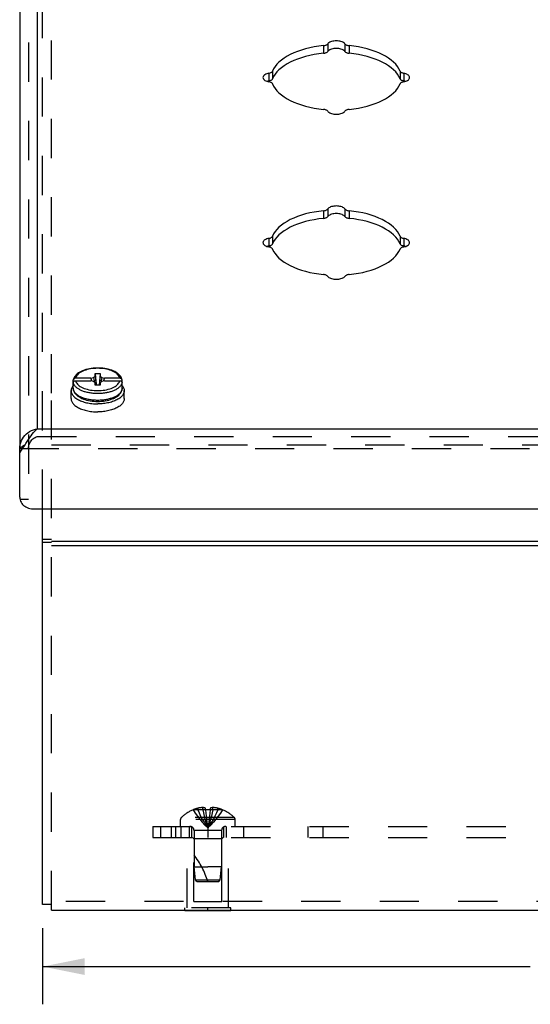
# Model space of a CAD drawing. Header units: inches. Extents: x 0 to 48.6, y 0 to 31.4.
# Tile 5 of 9: x 34.3 to 37.7, y 17.7 to 24.4. Entities that reach past the tile are written whole.
import ezdxf

# ---------------------------------------------------------------- set-up
doc = ezdxf.new("R2010")
doc.units = ezdxf.units.IN
doc.header["$LTSCALE"] = 2.671429
doc.header["$MEASUREMENT"] = 0
doc.linetypes.add('HIDDEN', pattern=[0.2, 0.1, -0.1])
doc.layers.get('0').update_dxf_attribs({"linetype": 'CONTINUOUS'})
for name, color, linetype in [('DEFAULT_2', 8, 'HIDDEN'), ('DIMENSIONS', 7, 'CONTINUOUS'), ('DOOR_ASSEMBLY', 7, 'CONTINUOUS')]:
    doc.layers.add(name, color=color, linetype=linetype)
doc.styles.get("Standard").update_dxf_attribs({"font": 'arial.ttf'})
doc.dimstyles.new('DIMSTYLE_1', dxfattribs={"dimtxt": 0.214286, "dimasz": 0.285714, "dimexe": 0.09, "dimexo": 0.07, "dimgap": 0.0375, "dimtad": 0, "dimtih": 1, "dimtoh": 1, "dimzin": 4, "dimdsep": 46, "dimtxsty": 'Standard', "dimblk": '_FILLED', "dimblk1": '_FILLED', "dimblk2": '_FILLED', "dimcen": 0.09, "dimazin": 1, "dimtfac": 1, "dimtdec": 3, "dimtofl": 0, "dimtmove": 0, "dimatfit": 3, "dimldrblk": '_FILLED', "dimfxl": 0, "dimtolj": 1, "dimtzin": 4, "dimarcsym": 0})

# ---------------------------------------------------------------- blocks, each defined once
blk = doc.blocks.new('_FILLED')
at = {"color": 0, "linetype": 'ByBlock'}
blk.add_solid([(0, 0), (-1, 0.2), (-1, -0.2)], dxfattribs=at)
blk = doc.blocks.new('*D21')
at = {"layer": 'DIMENSIONS', "color": 2, "linetype": 'Continuous'}
for p, q in [((34.4218, 18.2601), (34.4218, 17.741)), ((42.9218, 18.2601), (42.9218, 17.741)), ((34.4218, 17.9982), (37.7426, 17.9982)), ((42.9218, 17.9982), (39.601, 17.9982))]:
    blk.add_line(p, q, dxfattribs=at)
at = {"layer": 'DIMENSIONS', "color": 2, "linetype": 'Continuous', "xscale": 0.2857142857, "yscale": 0.2857142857, "zscale": 0.2857142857, "rotation": 180}
blk.add_blockref('_FILLED', (34.4218, 17.9982), dxfattribs=at)
at = {"layer": 'DIMENSIONS', "color": 2, "linetype": 'Continuous', "xscale": 0.2857142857, "yscale": 0.2857142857, "zscale": 0.2857142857}
blk.add_blockref('_FILLED', (42.9218, 17.9982), dxfattribs=at)
at = {"layer": 'DIMENSIONS', "color": 2, "linetype": 'Continuous', "insert": (38.6718, 18.1053), "char_height": 0.21429, "width": 1.644185, "attachment_point": 2, "line_spacing_factor": 0.9}
blk.add_mtext('8.50 WIDTH', dxfattribs=at)

msp = doc.modelspace()

# ---------------------------------------------------------------- linework, layer by layer
at = {"color": 3, "linetype": 'Continuous'}
for p, q in [((34.4218, 18.4201), (34.4218, 21.1173)), ((34.4818, 20.8966), (42.8618, 20.8966)), ((34.4818, 20.8666), (42.8618, 20.8666)), ((34.4818, 18.3824), (42.8618, 18.3824))]:
    msp.add_line(p, q, dxfattribs=at)
at = {"color": 7, "linetype": 'Continuous'}
for p, q in [((34.4818, 20.9077), (34.4218, 20.9077)), ((34.4818, 20.8877), (34.4218, 20.8877)), ((34.4818, 18.4201), (34.4218, 18.4201)), ((35.3908, 18.3784), (35.3908, 18.3824)), ((35.5468, 18.3784), (35.5468, 18.3824)), ((35.7028, 18.3784), (35.7028, 18.3824)), ((35.7028, 18.3784), (35.3908, 18.3784))]:
    msp.add_line(p, q, dxfattribs=at)
at = {"layer": 'DEFAULT_2', "color": 8, "linetype": 'HIDDEN'}
for p, q in [((34.4218, 21.1173), (34.4218, 27.3682)), ((34.4818, 21.9042), (34.4818, 27.0615)), ((34.4818, 18.3824), (34.4818, 21.9042)), ((34.4818, 21.5523), (42.8618, 21.5523)), ((35.4473, 19.0667), (35.4475, 19.0663)), ((35.4485, 19.0667), (35.4475, 19.0663)), ((35.5313, 19.0667), (35.4485, 19.0667)), ((35.4783, 19.0667), (35.4783, 19.0768)), ((35.5119, 19.0667), (35.5119, 19.0817)), ((35.5313, 19.0667), (35.5313, 19.0768)), ((35.5313, 19.0667), (35.5335, 19.0442)), ((35.5313, 19.0667), (35.5313, 19.0663)), ((35.5623, 19.0667), (35.5601, 19.0442)), ((35.5623, 19.0768), (35.5623, 19.0667)), ((35.6451, 19.0667), (35.5623, 19.0667)), ((35.5623, 19.0667), (35.5623, 19.0663)), ((35.5817, 19.0667), (35.5817, 19.0817)), ((35.6153, 19.0667), (35.6153, 19.0768)), ((35.6461, 19.0663), (35.6451, 19.0667)), ((35.6463, 19.0667), (35.6461, 19.0663)), ((35.7333, 18.9999), (35.3603, 18.9999)), ((35.3603, 18.9534), (35.3603, 18.9999)), ((35.7271, 19.0144), (35.3665, 19.0144)), ((35.5334, 19.0446), (35.5358, 19.0228)), ((35.5358, 19.023), (35.5383, 19.0019)), ((35.5382, 19.002), (35.5409, 18.9816)), ((35.7333, 18.9534), (35.7333, 18.9999)), ((35.1718, 18.9534), (42.1718, 18.9534)), ((35.1718, 18.9534), (35.1718, 18.8784)), ((35.2235, 18.9534), (35.2235, 18.8784)), ((35.2968, 18.9534), (35.2968, 18.8784)), ((35.3258, 18.9534), (35.3258, 18.8784)), ((35.3658, 18.8784), (35.3658, 18.9534)), ((35.4218, 18.8784), (35.4218, 18.9534)), ((35.4378, 18.8784), (35.4378, 18.9534)), ((35.6408, 18.9252), (35.4528, 18.9252)), ((35.4528, 18.9252), (35.4528, 18.6784)), ((35.5468, 18.9534), (35.5468, 18.8784)), ((35.6408, 18.9252), (35.6408, 18.6784)), ((35.6558, 18.8784), (35.6558, 18.9534)), ((35.6718, 18.9534), (35.6718, 18.8784)), ((35.7888, 18.9534), (35.7888, 18.8784)), ((36.2283, 18.9534), (36.2283, 18.8784)), ((36.3296, 18.9534), (36.3296, 18.8784)), ((35.1718, 18.8784), (42.1718, 18.8784)), ((35.4068, 18.3994), (35.4068, 18.8784)), ((35.4518, 18.8684), (35.4418, 18.8784)), ((35.6418, 18.8684), (35.4518, 18.8684)), ((35.4518, 18.4409), (35.4518, 18.8684)), ((35.6418, 18.8684), (35.6518, 18.8784)), ((35.6418, 18.4409), (35.6418, 18.8684)), ((35.6868, 18.3994), (35.6868, 18.8784)), ((35.4528, 18.6784), (35.5468, 18.6784)), ((35.4618, 18.5883), (35.4528, 18.6784)), ((35.6408, 18.6784), (35.5468, 18.6784)), ((35.6318, 18.5883), (35.6408, 18.6784)), ((35.4728, 18.5784), (35.4618, 18.5883)), ((35.4618, 18.5883), (35.6318, 18.5883)), ((35.6208, 18.5784), (35.6318, 18.5883)), ((35.4728, 18.5784), (35.6208, 18.5784)), ((42.8618, 18.4424), (34.4818, 18.4424)), ((35.7028, 18.3994), (35.3908, 18.3994)), ((35.3908, 18.3824), (35.3908, 18.3994)), ((35.4518, 18.4409), (35.6418, 18.4409)), ((35.5468, 18.3824), (35.5468, 18.3994)), ((35.7028, 18.3824), (35.7028, 18.3994))]:
    msp.add_line(p, q, dxfattribs=at)
for points in [[(35.4475, 19.0663), (35.4612, 19.0442), (35.4761, 19.0228), (35.492, 19.0019), (35.5092, 18.9816), (35.5274, 18.9618), (35.5468, 18.9427)], [(35.5119, 19.0817), (35.5077, 19.0814), (35.5035, 19.081), (35.4993, 19.0805), (35.4951, 19.08), (35.4909, 19.0793), (35.4867, 19.0786), (35.4825, 19.0777), (35.4783, 19.0768)], [(35.4783, 19.0667), (35.4877, 19.0446), (35.498, 19.023), (35.509, 19.002), (35.5208, 18.9817), (35.5334, 18.9619), (35.5468, 18.9427)], [(35.5313, 19.0768), (35.5287, 19.0778), (35.5262, 19.0786), (35.5237, 19.0794), (35.5213, 19.08), (35.5189, 19.0806), (35.5166, 19.081), (35.5142, 19.0814), (35.5119, 19.0817)], [(35.5119, 19.0667), (35.5167, 19.0446), (35.5219, 19.023), (35.5275, 19.002), (35.5336, 18.9817), (35.54, 18.9619), (35.5468, 18.9427)], [(35.5468, 19.0667), (35.5442, 19.0667), (35.5416, 19.0667), (35.539, 19.0666), (35.5365, 19.0665), (35.5339, 19.0664), (35.5313, 19.0663)], [(35.5623, 19.0663), (35.5597, 19.0664), (35.5571, 19.0665), (35.5546, 19.0666), (35.552, 19.0667), (35.5494, 19.0667), (35.5468, 19.0667)], [(35.5817, 19.0667), (35.5769, 19.0446), (35.5717, 19.023), (35.5661, 19.002), (35.56, 18.9817), (35.5536, 18.9619), (35.5468, 18.9427)], [(35.6153, 19.0667), (35.6059, 19.0446), (35.5956, 19.023), (35.5846, 19.002), (35.5728, 18.9817), (35.5602, 18.9619), (35.5468, 18.9427)], [(35.6461, 19.0663), (35.6324, 19.0442), (35.6175, 19.0228), (35.6016, 19.0019), (35.5844, 18.9816), (35.5662, 18.9618), (35.5468, 18.9427)], [(35.5817, 19.0817), (35.5794, 19.0814), (35.577, 19.081), (35.5747, 19.0806), (35.5723, 19.08), (35.5699, 19.0794), (35.5674, 19.0786), (35.5649, 19.0778), (35.5623, 19.0768)], [(35.6153, 19.0768), (35.6111, 19.0777), (35.6069, 19.0786), (35.6027, 19.0793), (35.5985, 19.08), (35.5943, 19.0805), (35.5901, 19.081), (35.5859, 19.0814), (35.5817, 19.0817)], [(35.5602, 19.0446), (35.5578, 19.0228), (35.5553, 19.0019), (35.5527, 18.9816), (35.5498, 18.9618), (35.5468, 18.9427)], [(35.5579, 19.023), (35.5554, 19.002), (35.5527, 18.9817), (35.5498, 18.9619), (35.5468, 18.9427)], [(35.5409, 18.9817), (35.5438, 18.9619), (35.5468, 18.9427)], [(35.5409, 18.9816), (35.5438, 18.9618), (35.5468, 18.9427)]]:
    msp.add_lwpolyline(points, dxfattribs=at)
for centre, radius, start, end in [((35.5468, 18.8245), 0.2618, 112.36129, 133.5138), ((35.5468, 18.8245), 0.2614, 105.19411, 112.08938), ((35.5468, 18.8245), 0.2614, 67.91062, 74.80589), ((35.5468, 18.8245), 0.2618, 46.4862, 67.63871), ((35.3803, 18.9999), 0.02, 133.5138, 180), ((35.7133, 18.9999), 0.02, 0, 46.4862), ((35.4246, 18.9252), 0.0282, 0, 90), ((35.669, 18.9252), 0.0282, 90, 180), ((35.0016, 18.4082), 0.5712, 17.33536, 37.81376)]:
    msp.add_arc(centre, radius, start, end, dxfattribs=at)
at = {"layer": 'DOOR_ASSEMBLY', "color": 3, "linetype": 'Continuous'}
for p, q in [((34.3856, 27.5735), (34.3856, 21.6623)), ((34.2656, 27.4996), (34.2656, 21.5284)), ((34.3856, 21.6623), (42.9581, 21.6623)), ((34.2656, 21.1953), (34.2656, 21.4984)), ((34.2656, 21.1953), (34.2661, 21.1865)), ((34.2656, 21.1803), (34.2656, 21.1803)), ((34.3556, 21.1173), (42.9881, 21.1173))]:
    msp.add_line(p, q, dxfattribs=at)
at = {"layer": 'DOOR_ASSEMBLY', "color": 8, "linetype": 'HIDDEN'}
for p, q in [((34.3256, 27.4996), (34.3256, 21.1803)), ((34.3856, 21.6103), (42.9581, 21.6103)), ((34.2656, 21.5284), (43.0781, 21.5284)), ((34.3256, 21.1803), (34.2656, 21.1803))]:
    msp.add_line(p, q, dxfattribs=at)
at = {"layer": 'DOOR_ASSEMBLY', "color": 7, "linetype": 'Continuous'}
for p, q in [((36.3634, 24.285), (36.3634, 24.2331)), ((36.4802, 24.285), (36.4802, 24.2331)), ((36.3339, 24.2725), (36.3339, 24.2206)), ((36.5097, 24.2725), (36.5097, 24.2206)), ((35.9626, 24.0846), (35.9626, 24.0327)), ((35.9876, 24.0994), (35.9876, 24.0474)), ((36.856, 24.0994), (36.856, 24.0474)), ((36.881, 24.0846), (36.881, 24.0327)), ((36.8824, 24.0323), (36.8764, 24.0337)), ((36.3339, 23.1475), (36.3339, 23.0956)), ((36.3634, 23.16), (36.3634, 23.1081)), ((36.4802, 23.16), (36.4802, 23.1081)), ((36.5097, 23.1475), (36.5097, 23.0956)), ((35.9626, 22.9596), (35.9626, 22.9077)), ((35.9876, 22.9744), (35.9876, 22.9224)), ((36.856, 22.9744), (36.856, 22.9224)), ((36.881, 22.9596), (36.881, 22.9077)), ((36.8824, 22.9073), (36.8764, 22.9087)), ((34.7498, 22.0065), (34.6457, 22.0065)), ((34.7498, 22.0065), (34.7691, 22.0121)), ((34.7691, 22.0121), (34.7803, 22.0218)), ((34.7803, 22.0218), (34.7803, 22.0383)), ((34.7803, 22.0383), (34.8133, 22.0383)), ((34.8133, 22.0383), (34.8133, 22.0218)), ((34.8133, 22.0218), (34.8245, 22.0121)), ((34.8245, 22.0121), (34.8438, 22.0065)), ((34.9479, 22.0065), (34.8438, 22.0065)), ((34.6298, 21.9394), (34.6298, 21.9697)), ((34.6306, 21.9779), (34.6306, 21.9935)), ((34.6306, 21.9614), (34.6306, 21.977)), ((34.6457, 21.99), (34.7498, 21.99)), ((34.7691, 21.9844), (34.7498, 21.99)), ((34.7803, 21.9748), (34.7691, 21.9844)), ((34.7803, 21.9583), (34.7803, 21.9748)), ((34.7803, 21.9748), (34.7824, 21.9583)), ((34.8133, 21.9583), (34.7803, 21.9583)), ((34.8133, 21.9748), (34.8112, 21.9583)), ((34.8245, 21.9844), (34.8133, 21.9748)), ((34.8133, 21.9748), (34.8133, 21.9583)), ((34.8438, 21.99), (34.8245, 21.9844)), ((34.8438, 21.99), (34.9479, 21.99)), ((34.963, 21.9779), (34.963, 21.9935)), ((34.9636, 21.9738), (34.963, 21.9779)), ((34.963, 21.9614), (34.963, 21.977)), ((34.9638, 21.9697), (34.9636, 21.9738)), ((34.9638, 21.9394), (34.9636, 21.9355)), ((34.9638, 21.9394), (34.9638, 21.9697)), ((34.6158, 21.8679), (34.6158, 21.922)), ((34.9778, 21.8679), (34.9778, 21.922)), ((34.6589, 21.8635), (34.6654, 21.8598)), ((34.9348, 21.8635), (34.9282, 21.8598)), ((34.2656, 21.4984), (34.2656, 21.5284))]:
    msp.add_line(p, q, dxfattribs=at)
at = {"layer": 'DOOR_ASSEMBLY', "color": 3, "linetype": 'Continuous'}
for points in [[(36.3339, 24.2725), (36.3388, 24.2732), (36.3434, 24.2741), (36.3478, 24.2754), (36.3519, 24.2769), (36.3555, 24.2786), (36.3587, 24.2806), (36.3613, 24.2827), (36.3634, 24.285)], [(36.4802, 24.285), (36.4767, 24.2889), (36.4723, 24.2924), (36.4669, 24.2956), (36.4607, 24.2984), (36.4538, 24.3008), (36.4463, 24.3027), (36.4384, 24.304), (36.4302, 24.3049), (36.4218, 24.3052), (36.4134, 24.3049), (36.4052, 24.304), (36.3973, 24.3027), (36.3898, 24.3008), (36.3829, 24.2984), (36.3767, 24.2956), (36.3714, 24.2924), (36.3669, 24.2889), (36.3634, 24.285)], [(36.4802, 24.285), (36.4823, 24.2827), (36.485, 24.2806), (36.4881, 24.2786), (36.4917, 24.2769), (36.4958, 24.2754), (36.5002, 24.2741), (36.5048, 24.2732), (36.5097, 24.2725)], [(36.3339, 24.2725), (36.3023, 24.2687), (36.2715, 24.2638), (36.2414, 24.2577), (36.2123, 24.2506), (36.1843, 24.2424), (36.1576, 24.2332), (36.1323, 24.2231), (36.1086, 24.212), (36.0865, 24.2002), (36.0662, 24.1875), (36.0478, 24.1742), (36.0315, 24.1602), (36.0172, 24.1456), (36.0051, 24.1306), (35.9952, 24.1152), (35.9876, 24.0994)], [(36.856, 24.0994), (36.8484, 24.1152), (36.8385, 24.1306), (36.8264, 24.1456), (36.8121, 24.1602), (36.7958, 24.1742), (36.7774, 24.1875), (36.7571, 24.2002), (36.7351, 24.212), (36.7113, 24.2231), (36.686, 24.2332), (36.6593, 24.2424), (36.6313, 24.2506), (36.6022, 24.2577), (36.5721, 24.2638), (36.5413, 24.2687), (36.5097, 24.2725)], [(35.9626, 24.0846), (35.9549, 24.0829), (35.9479, 24.0806), (35.9415, 24.0779), (35.9359, 24.0748), (35.9311, 24.0714), (35.9273, 24.0677), (35.9245, 24.0637), (35.9229, 24.0596), (35.9223, 24.0554)], [(35.9626, 24.0846), (35.9672, 24.0857), (35.9715, 24.087), (35.9754, 24.0886), (35.9789, 24.0904), (35.9819, 24.0924), (35.9844, 24.0946), (35.9863, 24.0969), (35.9876, 24.0994)], [(36.856, 24.0994), (36.8573, 24.0969), (36.8592, 24.0946), (36.8617, 24.0924), (36.8647, 24.0904), (36.8682, 24.0886), (36.8721, 24.087), (36.8764, 24.0857), (36.881, 24.0846)], [(36.9213, 24.0554), (36.9207, 24.0596), (36.9191, 24.0637), (36.9163, 24.0677), (36.9125, 24.0714), (36.9078, 24.0748), (36.9021, 24.0779), (36.8957, 24.0806), (36.8887, 24.0829), (36.881, 24.0846)], [(35.9223, 24.0554), (35.9229, 24.0512), (35.9245, 24.0471), (35.9273, 24.0432), (35.9311, 24.0394), (35.9359, 24.036), (35.9415, 24.0329), (35.9479, 24.0302), (35.9549, 24.028), (35.9626, 24.0262)], [(35.9876, 24.0115), (35.9863, 24.0139), (35.9844, 24.0162), (35.9819, 24.0184), (35.9789, 24.0205), (35.9754, 24.0223), (35.9715, 24.0238), (35.9672, 24.0252), (35.9626, 24.0262)], [(36.881, 24.0262), (36.8764, 24.0252), (36.8721, 24.0238), (36.8682, 24.0223), (36.8647, 24.0205), (36.8617, 24.0184), (36.8592, 24.0162), (36.8573, 24.0139), (36.856, 24.0115)], [(36.881, 24.0262), (36.8887, 24.028), (36.8957, 24.0302), (36.9021, 24.0329), (36.9078, 24.036), (36.9125, 24.0394), (36.9163, 24.0432), (36.9191, 24.0471), (36.9207, 24.0512), (36.9213, 24.0554)], [(35.9876, 24.0115), (35.9952, 23.9957), (36.0051, 23.9803), (36.0172, 23.9652), (36.0315, 23.9507), (36.0478, 23.9367), (36.0662, 23.9233), (36.0865, 23.9107), (36.1086, 23.8988), (36.1323, 23.8878), (36.1576, 23.8776), (36.1843, 23.8684), (36.2123, 23.8603), (36.2414, 23.8531), (36.2715, 23.8471), (36.3023, 23.8421), (36.3339, 23.8383)], [(36.5097, 23.8383), (36.5413, 23.8421), (36.5721, 23.8471), (36.6022, 23.8531), (36.6313, 23.8603), (36.6593, 23.8684), (36.686, 23.8776), (36.7113, 23.8878), (36.7351, 23.8988), (36.7571, 23.9107), (36.7774, 23.9233), (36.7958, 23.9367), (36.8121, 23.9507), (36.8264, 23.9652), (36.8385, 23.9803), (36.8484, 23.9957), (36.856, 24.0115)], [(36.3634, 23.8258), (36.3613, 23.8281), (36.3587, 23.8303), (36.3555, 23.8322), (36.3519, 23.834), (36.3478, 23.8355), (36.3434, 23.8367), (36.3388, 23.8377), (36.3339, 23.8383)], [(36.3634, 23.8258), (36.3669, 23.822), (36.3714, 23.8185), (36.3767, 23.8153), (36.3829, 23.8124), (36.3898, 23.8101), (36.3973, 23.8082), (36.4052, 23.8068), (36.4134, 23.806), (36.4218, 23.8057), (36.4302, 23.806), (36.4384, 23.8068), (36.4463, 23.8082), (36.4538, 23.8101), (36.4607, 23.8124), (36.4669, 23.8153), (36.4723, 23.8185), (36.4767, 23.822), (36.4802, 23.8258)], [(36.5097, 23.8383), (36.5048, 23.8377), (36.5002, 23.8367), (36.4958, 23.8355), (36.4917, 23.834), (36.4881, 23.8322), (36.485, 23.8303), (36.4823, 23.8281), (36.4802, 23.8258)], [(36.3339, 23.1475), (36.3023, 23.1437), (36.2715, 23.1388), (36.2414, 23.1327), (36.2123, 23.1256), (36.1843, 23.1174), (36.1576, 23.1082), (36.1323, 23.0981), (36.1086, 23.087), (36.0865, 23.0752), (36.0662, 23.0625), (36.0478, 23.0492), (36.0315, 23.0352), (36.0172, 23.0206), (36.0051, 23.0056), (35.9952, 22.9902), (35.9876, 22.9744)], [(36.3339, 23.1475), (36.3388, 23.1482), (36.3434, 23.1491), (36.3478, 23.1504), (36.3519, 23.1519), (36.3555, 23.1536), (36.3587, 23.1556), (36.3613, 23.1577), (36.3634, 23.16)], [(36.4802, 23.16), (36.4767, 23.1639), (36.4723, 23.1674), (36.4669, 23.1706), (36.4607, 23.1734), (36.4538, 23.1758), (36.4463, 23.1777), (36.4384, 23.179), (36.4302, 23.1799), (36.4218, 23.1802), (36.4134, 23.1799), (36.4052, 23.179), (36.3973, 23.1777), (36.3898, 23.1758), (36.3829, 23.1734), (36.3767, 23.1706), (36.3714, 23.1674), (36.3669, 23.1639), (36.3634, 23.16)], [(36.4802, 23.16), (36.4823, 23.1577), (36.485, 23.1556), (36.4881, 23.1536), (36.4917, 23.1519), (36.4958, 23.1504), (36.5002, 23.1491), (36.5048, 23.1482), (36.5097, 23.1475)], [(36.856, 22.9744), (36.8484, 22.9902), (36.8385, 23.0056), (36.8264, 23.0206), (36.8121, 23.0352), (36.7958, 23.0492), (36.7774, 23.0625), (36.7571, 23.0752), (36.7351, 23.087), (36.7113, 23.0981), (36.686, 23.1082), (36.6593, 23.1174), (36.6313, 23.1256), (36.6022, 23.1327), (36.5721, 23.1388), (36.5413, 23.1437), (36.5097, 23.1475)], [(35.9626, 22.9596), (35.9549, 22.9579), (35.9479, 22.9556), (35.9415, 22.9529), (35.9359, 22.9498), (35.9311, 22.9464), (35.9273, 22.9427), (35.9245, 22.9387), (35.9229, 22.9346), (35.9223, 22.9304)], [(35.9626, 22.9596), (35.9672, 22.9607), (35.9715, 22.962), (35.9754, 22.9636), (35.9789, 22.9654), (35.9819, 22.9674), (35.9844, 22.9696), (35.9863, 22.9719), (35.9876, 22.9744)], [(36.856, 22.9744), (36.8573, 22.9719), (36.8592, 22.9696), (36.8617, 22.9674), (36.8647, 22.9654), (36.8682, 22.9636), (36.8721, 22.962), (36.8764, 22.9607), (36.881, 22.9596)], [(36.9213, 22.9304), (36.9207, 22.9346), (36.9191, 22.9387), (36.9163, 22.9427), (36.9125, 22.9464), (36.9078, 22.9498), (36.9021, 22.9529), (36.8957, 22.9556), (36.8887, 22.9579), (36.881, 22.9596)], [(35.9223, 22.9304), (35.9229, 22.9262), (35.9245, 22.9221), (35.9273, 22.9182), (35.9311, 22.9144), (35.9359, 22.911), (35.9415, 22.9079), (35.9479, 22.9052), (35.9549, 22.903), (35.9626, 22.9012)], [(35.9876, 22.8865), (35.9863, 22.8889), (35.9844, 22.8912), (35.9819, 22.8934), (35.9789, 22.8955), (35.9754, 22.8973), (35.9715, 22.8988), (35.9672, 22.9002), (35.9626, 22.9012)], [(35.9876, 22.8865), (35.9952, 22.8707), (36.0051, 22.8553), (36.0172, 22.8402), (36.0315, 22.8257), (36.0478, 22.8117), (36.0662, 22.7983), (36.0865, 22.7857), (36.1086, 22.7738), (36.1323, 22.7628), (36.1576, 22.7526), (36.1843, 22.7434), (36.2123, 22.7353), (36.2414, 22.7281), (36.2715, 22.7221), (36.3023, 22.7171), (36.3339, 22.7133)], [(36.5097, 22.7133), (36.5413, 22.7171), (36.5721, 22.7221), (36.6022, 22.7281), (36.6313, 22.7353), (36.6593, 22.7434), (36.686, 22.7526), (36.7113, 22.7628), (36.7351, 22.7738), (36.7571, 22.7857), (36.7774, 22.7983), (36.7958, 22.8117), (36.8121, 22.8257), (36.8264, 22.8402), (36.8385, 22.8553), (36.8484, 22.8707), (36.856, 22.8865)], [(36.881, 22.9012), (36.8764, 22.9002), (36.8721, 22.8988), (36.8682, 22.8973), (36.8647, 22.8955), (36.8617, 22.8934), (36.8592, 22.8912), (36.8573, 22.8889), (36.856, 22.8865)], [(36.881, 22.9012), (36.8887, 22.903), (36.8957, 22.9052), (36.9021, 22.9079), (36.9078, 22.911), (36.9125, 22.9144), (36.9163, 22.9182), (36.9191, 22.9221), (36.9207, 22.9262), (36.9213, 22.9304)], [(36.3634, 22.7008), (36.3613, 22.7031), (36.3587, 22.7053), (36.3555, 22.7072), (36.3519, 22.709), (36.3478, 22.7105), (36.3434, 22.7117), (36.3388, 22.7127), (36.3339, 22.7133)], [(36.3634, 22.7008), (36.3669, 22.697), (36.3714, 22.6935), (36.3767, 22.6903), (36.3829, 22.6874), (36.3898, 22.6851), (36.3973, 22.6832), (36.4052, 22.6818), (36.4134, 22.681), (36.4218, 22.6807), (36.4302, 22.681), (36.4384, 22.6818), (36.4463, 22.6832), (36.4538, 22.6851), (36.4607, 22.6874), (36.4669, 22.6903), (36.4723, 22.6935), (36.4767, 22.697), (36.4802, 22.7008)], [(36.5097, 22.7133), (36.5048, 22.7127), (36.5002, 22.7117), (36.4958, 22.7105), (36.4917, 22.709), (36.4881, 22.7072), (36.485, 22.7053), (36.4823, 22.7031), (36.4802, 22.7008)], [(34.2656, 21.5284), (34.2663, 21.5421), (34.2686, 21.5558), (34.2723, 21.5691), (34.2775, 21.5821), (34.2839, 21.5944), (34.2917, 21.606), (34.3007, 21.6169), (34.3108, 21.6268), (34.3217, 21.6357), (34.3334, 21.6434), (34.3459, 21.65), (34.3589, 21.6554), (34.3721, 21.6595), (34.3856, 21.6623)], [(34.3084, 21.5629), (34.317, 21.5763), (34.3256, 21.5894), (34.3341, 21.6022), (34.3427, 21.6144), (34.3513, 21.626), (34.3598, 21.6366), (34.3684, 21.6463), (34.377, 21.6549), (34.3856, 21.6623)], [(34.2656, 21.4984), (34.2741, 21.5104), (34.2827, 21.523), (34.2913, 21.5361), (34.2998, 21.5494), (34.3084, 21.5629)], [(34.2661, 21.1865), (34.2678, 21.1779), (34.2706, 21.1695), (34.2745, 21.1614), (34.2794, 21.1538), (34.2852, 21.1467), (34.2919, 21.1402), (34.2994, 21.1343), (34.3077, 21.1293), (34.3165, 21.125), (34.3258, 21.1217), (34.3355, 21.1193), (34.3454, 21.1178), (34.3556, 21.1173)]]:
    msp.add_lwpolyline(points, dxfattribs=at)
at = {"layer": 'DOOR_ASSEMBLY', "color": 7, "linetype": 'Continuous'}
for points in [[(36.3339, 24.2206), (36.3023, 24.2167), (36.2715, 24.2118), (36.2414, 24.2058), (36.2123, 24.1986), (36.1843, 24.1904), (36.1576, 24.1813), (36.1323, 24.1711), (36.1086, 24.1601), (36.0865, 24.1482), (36.0662, 24.1356), (36.0478, 24.1222), (36.0315, 24.1082), (36.0172, 24.0936), (36.0051, 24.0786), (35.9952, 24.0632), (35.9876, 24.0474)], [(36.3339, 24.2206), (36.3388, 24.2212), (36.3434, 24.2222), (36.3478, 24.2234), (36.3519, 24.2249), (36.3555, 24.2267), (36.3587, 24.2286), (36.3613, 24.2307), (36.3634, 24.2331)], [(36.4802, 24.2331), (36.4767, 24.2369), (36.4723, 24.2404), (36.4669, 24.2436), (36.4607, 24.2464), (36.4538, 24.2488), (36.4463, 24.2507), (36.4384, 24.2521), (36.4302, 24.2529), (36.4218, 24.2532), (36.4134, 24.2529), (36.4052, 24.2521), (36.3973, 24.2507), (36.3898, 24.2488), (36.3829, 24.2464), (36.3767, 24.2436), (36.3714, 24.2404), (36.3669, 24.2369), (36.3634, 24.2331)], [(36.4802, 24.2331), (36.4823, 24.2307), (36.485, 24.2286), (36.4881, 24.2267), (36.4917, 24.2249), (36.4958, 24.2234), (36.5002, 24.2222), (36.5048, 24.2212), (36.5097, 24.2206)], [(36.856, 24.0474), (36.8484, 24.0632), (36.8385, 24.0786), (36.8264, 24.0936), (36.8121, 24.1082), (36.7958, 24.1222), (36.7774, 24.1356), (36.7571, 24.1482), (36.7351, 24.1601), (36.7113, 24.1711), (36.686, 24.1813), (36.6593, 24.1904), (36.6313, 24.1986), (36.6022, 24.2058), (36.5721, 24.2118), (36.5413, 24.2167), (36.5097, 24.2206)], [(35.9626, 24.0327), (35.9549, 24.0309), (35.9503, 24.0294)], [(35.9626, 24.0327), (35.9672, 24.0337), (35.9715, 24.035), (35.9754, 24.0366), (35.9789, 24.0384), (35.9819, 24.0404), (35.9844, 24.0426), (35.9863, 24.045), (35.9876, 24.0474)], [(36.856, 24.0474), (36.8573, 24.045), (36.8592, 24.0426), (36.8617, 24.0404), (36.8647, 24.0384), (36.8682, 24.0366), (36.8721, 24.035), (36.8764, 24.0337)], [(36.8933, 24.0294), (36.8887, 24.0309), (36.8824, 24.0323)], [(36.3339, 23.0956), (36.3023, 23.0917), (36.2715, 23.0868), (36.2414, 23.0808), (36.2123, 23.0736), (36.1843, 23.0654), (36.1576, 23.0563), (36.1323, 23.0461), (36.1086, 23.0351), (36.0865, 23.0232), (36.0662, 23.0106), (36.0478, 22.9972), (36.0315, 22.9832), (36.0172, 22.9686), (36.0051, 22.9536), (35.9952, 22.9382), (35.9876, 22.9224)], [(36.3339, 23.0956), (36.3388, 23.0962), (36.3434, 23.0972), (36.3478, 23.0984), (36.3519, 23.0999), (36.3555, 23.1017), (36.3587, 23.1036), (36.3613, 23.1057), (36.3634, 23.1081)], [(36.4802, 23.1081), (36.4767, 23.1119), (36.4723, 23.1154), (36.4669, 23.1186), (36.4607, 23.1214), (36.4538, 23.1238), (36.4463, 23.1257), (36.4384, 23.1271), (36.4302, 23.1279), (36.4218, 23.1282), (36.4134, 23.1279), (36.4052, 23.1271), (36.3973, 23.1257), (36.3898, 23.1238), (36.3829, 23.1214), (36.3767, 23.1186), (36.3714, 23.1154), (36.3669, 23.1119), (36.3634, 23.1081)], [(36.4802, 23.1081), (36.4823, 23.1057), (36.485, 23.1036), (36.4881, 23.1017), (36.4917, 23.0999), (36.4958, 23.0984), (36.5002, 23.0972), (36.5048, 23.0962), (36.5097, 23.0956)], [(36.856, 22.9224), (36.8484, 22.9382), (36.8385, 22.9536), (36.8264, 22.9686), (36.8121, 22.9832), (36.7958, 22.9972), (36.7774, 23.0106), (36.7571, 23.0232), (36.7351, 23.0351), (36.7113, 23.0461), (36.686, 23.0563), (36.6593, 23.0654), (36.6313, 23.0736), (36.6022, 23.0808), (36.5721, 23.0868), (36.5413, 23.0917), (36.5097, 23.0956)], [(35.9626, 22.9077), (35.9549, 22.9059), (35.9503, 22.9044)], [(35.9626, 22.9077), (35.9672, 22.9087), (35.9715, 22.91), (35.9754, 22.9116), (35.9789, 22.9134), (35.9819, 22.9154), (35.9844, 22.9176), (35.9863, 22.92), (35.9876, 22.9224)], [(36.856, 22.9224), (36.8573, 22.92), (36.8592, 22.9176), (36.8617, 22.9154), (36.8647, 22.9134), (36.8682, 22.9116), (36.8721, 22.91), (36.8764, 22.9087)], [(36.8933, 22.9044), (36.8887, 22.9059), (36.8824, 22.9073)], [(34.7662, 22.0748), (34.7533, 22.0732), (34.7407, 22.0712), (34.7285, 22.0686), (34.7166, 22.0655), (34.7052, 22.0619), (34.6943, 22.0577), (34.684, 22.0531), (34.6744, 22.048), (34.6656, 22.0425), (34.6576, 22.0365), (34.6506, 22.0302), (34.6446, 22.0236), (34.6396, 22.0168), (34.6356, 22.0098), (34.6327, 22.0028), (34.6308, 21.9957)], [(34.7722, 22.0733), (34.7601, 22.072), (34.7483, 22.0703)], [(34.9628, 21.9957), (34.9619, 21.9995), (34.9594, 22.0067), (34.9558, 22.0139), (34.9512, 22.0208), (34.9456, 22.0276), (34.9388, 22.0341), (34.9311, 22.0403), (34.9225, 22.0461), (34.9131, 22.0514), (34.9029, 22.0562), (34.8922, 22.0605), (34.8809, 22.0643), (34.8691, 22.0676), (34.8569, 22.0704), (34.8443, 22.0726), (34.8315, 22.0744), (34.8186, 22.0755), (34.8054, 22.0761), (34.7923, 22.0762), (34.7792, 22.0758), (34.7662, 22.0748)], [(34.9479, 22.0065), (34.9461, 22.0126), (34.9433, 22.0186), (34.9395, 22.0245), (34.9347, 22.0302), (34.9291, 22.0357), (34.9226, 22.0409), (34.9153, 22.0459), (34.9071, 22.0505), (34.8983, 22.0548), (34.8888, 22.0588), (34.8786, 22.0623), (34.868, 22.0654), (34.8569, 22.0681), (34.8453, 22.0703), (34.8335, 22.072), (34.8214, 22.0733), (34.8091, 22.074), (34.7968, 22.0743), (34.7845, 22.074), (34.7722, 22.0733)], [(34.6457, 22.0065), (34.6442, 22.0064), (34.6428, 22.0063), (34.6413, 22.006), (34.6399, 22.0055), (34.6386, 22.005), (34.6373, 22.0043), (34.6361, 22.0036), (34.635, 22.0027), (34.6341, 22.0018), (34.6332, 22.0007), (34.6324, 21.9996), (34.6318, 21.9985), (34.6313, 21.9973), (34.6309, 21.996), (34.6308, 21.9957)], [(34.7483, 22.0703), (34.7368, 22.0681), (34.7256, 22.0654), (34.715, 22.0623), (34.7048, 22.0588), (34.6953, 22.0548), (34.6865, 22.0505), (34.6784, 22.0459), (34.671, 22.0409), (34.6645, 22.0357), (34.6589, 22.0302), (34.6541, 22.0245), (34.6504, 22.0186), (34.6475, 22.0126), (34.6457, 22.0065)], [(34.7593, 21.9873), (34.757, 21.9917), (34.7546, 21.9965), (34.7522, 22.0014), (34.7498, 22.0065)], [(34.7691, 22.0121), (34.7729, 21.9897), (34.7747, 21.9796)], [(34.7803, 22.0383), (34.7825, 22.0123), (34.785, 21.9862), (34.7876, 21.9598), (34.7878, 21.9583)], [(34.7803, 22.0218), (34.7825, 21.998), (34.785, 21.9743), (34.7867, 21.9583)], [(34.8133, 22.0383), (34.8111, 22.0123), (34.8087, 21.9862), (34.806, 21.9598), (34.8058, 21.9583)], [(34.8133, 22.0218), (34.8111, 21.998), (34.8087, 21.9743), (34.8069, 21.9583)], [(34.8245, 22.0121), (34.8207, 21.9897), (34.8189, 21.9796)], [(34.8438, 22.0065), (34.8414, 22.0014), (34.839, 21.9965), (34.8366, 21.9917), (34.8343, 21.9873)], [(34.9628, 21.9957), (34.9627, 21.996), (34.9623, 21.9973), (34.9618, 21.9985), (34.9612, 21.9996), (34.9604, 22.0007), (34.9596, 22.0018), (34.9586, 22.0027), (34.9575, 22.0036), (34.9563, 22.0043), (34.955, 22.005), (34.9537, 22.0055), (34.9523, 22.0059), (34.9508, 22.0063), (34.9494, 22.0064), (34.9479, 22.0065)], [(34.6298, 21.9569), (34.6287, 21.9555), (34.6253, 21.9509), (34.6224, 21.9463), (34.62, 21.9415), (34.6182, 21.9367), (34.6169, 21.9318), (34.6161, 21.9269), (34.6158, 21.922)], [(34.6306, 21.9779), (34.63, 21.9738), (34.6298, 21.9697)], [(34.6298, 21.9697), (34.63, 21.9656), (34.6306, 21.9614)], [(34.6298, 21.9394), (34.6303, 21.9324), (34.6317, 21.9254), (34.634, 21.9184), (34.6374, 21.9114), (34.6419, 21.9045), (34.6473, 21.8978), (34.6539, 21.8913), (34.6614, 21.8852), (34.6697, 21.8795), (34.6788, 21.8742), (34.6887, 21.8693), (34.6991, 21.865), (34.7101, 21.8611), (34.7216, 21.8578), (34.7335, 21.8549), (34.7458, 21.8526), (34.7583, 21.8507), (34.771, 21.8494), (34.7839, 21.8486), (34.7968, 21.8484)], [(34.7968, 21.8559), (34.7887, 21.856), (34.7807, 21.8563), (34.7731, 21.8567), (34.7656, 21.8573), (34.7584, 21.8581), (34.7514, 21.859), (34.7445, 21.8601), (34.7378, 21.8613), (34.7312, 21.8626), (34.7248, 21.864), (34.7185, 21.8656), (34.7123, 21.8673), (34.7063, 21.8692), (34.7004, 21.8712), (34.6947, 21.8733), (34.6892, 21.8755), (34.6839, 21.8779), (34.6788, 21.8803), (34.6739, 21.8829), (34.6692, 21.8855), (34.6647, 21.8883), (34.6605, 21.8911), (34.6565, 21.894), (34.6528, 21.8971), (34.6494, 21.9001), (34.6462, 21.9033), (34.6433, 21.9065), (34.6407, 21.9097), (34.6383, 21.9131), (34.6361, 21.9166), (34.6342, 21.9202), (34.6327, 21.9239), (34.6314, 21.9277), (34.6305, 21.9316), (34.63, 21.9355), (34.6298, 21.9394)], [(34.6308, 21.9957), (34.6307, 21.9948), (34.6306, 21.9935)], [(34.6306, 21.977), (34.6307, 21.9783), (34.6309, 21.9795), (34.6313, 21.9808), (34.6318, 21.982), (34.6324, 21.9831), (34.6332, 21.9842), (34.634, 21.9853), (34.635, 21.9862), (34.6361, 21.9871), (34.6373, 21.9878), (34.6386, 21.9885), (34.6399, 21.989), (34.6413, 21.9894), (34.6428, 21.9898), (34.6442, 21.9899), (34.6457, 21.99)], [(34.6894, 21.9213), (34.6841, 21.9236), (34.679, 21.9261), (34.6741, 21.9286), (34.6695, 21.9312), (34.665, 21.934), (34.6608, 21.9368), (34.6568, 21.9397), (34.6531, 21.9427), (34.6497, 21.9458), (34.6465, 21.9489), (34.6436, 21.9521), (34.6409, 21.9553), (34.6385, 21.9587), (34.6363, 21.9622), (34.6344, 21.9657), (34.6328, 21.9694), (34.6316, 21.9732), (34.6306, 21.977)], [(34.6457, 21.99), (34.6475, 21.9839), (34.6504, 21.9779), (34.6541, 21.972), (34.6589, 21.9663), (34.6645, 21.9608), (34.671, 21.9556), (34.6784, 21.9506), (34.6865, 21.946), (34.6953, 21.9417), (34.7048, 21.9377), (34.715, 21.9342), (34.7256, 21.9311), (34.7368, 21.9284), (34.7483, 21.9262), (34.7601, 21.9245), (34.7722, 21.9233), (34.7845, 21.9225), (34.7968, 21.9223), (34.8091, 21.9225), (34.8214, 21.9233), (34.8335, 21.9245), (34.8453, 21.9262), (34.8569, 21.9284), (34.868, 21.9311), (34.8786, 21.9342), (34.8888, 21.9377), (34.8983, 21.9417), (34.9071, 21.946), (34.9153, 21.9506), (34.9226, 21.9556), (34.9291, 21.9608), (34.9347, 21.9663), (34.9395, 21.972), (34.9433, 21.9779), (34.9461, 21.9839), (34.9479, 21.99)], [(34.7968, 21.8484), (34.8098, 21.8486), (34.8227, 21.8494), (34.8355, 21.8507), (34.848, 21.8526), (34.8603, 21.8549), (34.8722, 21.8578), (34.8837, 21.8612), (34.8947, 21.8651), (34.9051, 21.8694), (34.915, 21.8743), (34.9241, 21.8796), (34.9324, 21.8853), (34.9398, 21.8914), (34.9463, 21.8979), (34.9518, 21.9046), (34.9562, 21.9114), (34.9596, 21.9184), (34.9619, 21.9254), (34.9633, 21.9324), (34.9638, 21.9394)], [(34.963, 21.977), (34.962, 21.9732), (34.9608, 21.9694), (34.9592, 21.9657), (34.9573, 21.9622), (34.9551, 21.9587), (34.9527, 21.9553), (34.95, 21.9521), (34.9471, 21.9489), (34.9439, 21.9458), (34.9405, 21.9427), (34.9368, 21.9397), (34.9328, 21.9368), (34.9286, 21.934), (34.9241, 21.9312), (34.9194, 21.9286), (34.9146, 21.9261), (34.9094, 21.9236)], [(34.9479, 21.99), (34.9494, 21.9899), (34.9508, 21.9898), (34.9523, 21.9895), (34.9537, 21.989), (34.955, 21.9885), (34.9563, 21.9878), (34.9575, 21.9871), (34.9586, 21.9862), (34.9596, 21.9853), (34.9604, 21.9842), (34.9612, 21.9831), (34.9618, 21.982), (34.9623, 21.9808), (34.9627, 21.9795), (34.9629, 21.9783), (34.963, 21.977)], [(34.963, 21.9935), (34.9629, 21.9948), (34.9628, 21.9957)], [(34.963, 21.9614), (34.9636, 21.9656), (34.9638, 21.9697)], [(34.9638, 21.9569), (34.9649, 21.9555), (34.9683, 21.9509), (34.9712, 21.9463), (34.9736, 21.9415), (34.9754, 21.9367), (34.9767, 21.9318), (34.9775, 21.9269), (34.9778, 21.922)], [(34.6158, 21.922), (34.6161, 21.9171), (34.6169, 21.9123), (34.6182, 21.9074), (34.62, 21.9026)], [(34.62, 21.9026), (34.6224, 21.8978), (34.6253, 21.8931), (34.6287, 21.8885), (34.6325, 21.884), (34.6369, 21.8797), (34.6417, 21.8754), (34.647, 21.8713), (34.6527, 21.8673), (34.6589, 21.8635)], [(34.7968, 21.9018), (34.7887, 21.9019), (34.7808, 21.9022), (34.7731, 21.9026), (34.7657, 21.9032), (34.7585, 21.904), (34.7514, 21.9049), (34.7446, 21.906), (34.7379, 21.9071), (34.7314, 21.9084), (34.725, 21.9099), (34.7187, 21.9115), (34.7125, 21.9132), (34.7065, 21.915), (34.7006, 21.917), (34.6949, 21.9191), (34.6894, 21.9213)], [(34.9636, 21.9355), (34.9631, 21.9316), (34.9622, 21.9277), (34.9609, 21.924), (34.9594, 21.9203), (34.9575, 21.9166), (34.9554, 21.9132), (34.953, 21.9098), (34.9503, 21.9065), (34.9474, 21.9033), (34.9442, 21.9002), (34.9408, 21.8971), (34.9371, 21.8941), (34.9331, 21.8911), (34.9289, 21.8883), (34.9245, 21.8855), (34.9198, 21.8829), (34.9149, 21.8803), (34.9098, 21.8779), (34.9045, 21.8755), (34.899, 21.8733), (34.8933, 21.8712), (34.8874, 21.8692), (34.8814, 21.8674), (34.8752, 21.8656), (34.8689, 21.864), (34.8625, 21.8626), (34.8559, 21.8613), (34.8492, 21.8601), (34.8423, 21.859), (34.8353, 21.8581), (34.828, 21.8573), (34.8206, 21.8567), (34.8129, 21.8563), (34.805, 21.856), (34.7968, 21.8559)], [(34.9094, 21.9236), (34.9041, 21.9213), (34.8986, 21.9191), (34.893, 21.917), (34.8871, 21.915), (34.8811, 21.9132), (34.8749, 21.9115), (34.8686, 21.9099), (34.8622, 21.9084), (34.8557, 21.9071), (34.849, 21.906), (34.8422, 21.9049), (34.8351, 21.904), (34.8279, 21.9032), (34.8205, 21.9026), (34.8128, 21.9022), (34.8049, 21.9019), (34.7968, 21.9018)], [(34.9778, 21.922), (34.9775, 21.9171), (34.9767, 21.9123), (34.9754, 21.9074), (34.9736, 21.9026), (34.9712, 21.8978), (34.9683, 21.8931), (34.9649, 21.8885), (34.9611, 21.884), (34.9567, 21.8797), (34.9519, 21.8754), (34.9466, 21.8713), (34.9409, 21.8673), (34.9348, 21.8635)], [(34.6158, 21.8679), (34.6161, 21.863), (34.6169, 21.8581), (34.6182, 21.8533), (34.62, 21.8485), (34.6224, 21.8437), (34.6253, 21.839), (34.6287, 21.8344), (34.6325, 21.8299), (34.6369, 21.8255), (34.6417, 21.8213), (34.647, 21.8171), (34.6527, 21.8132), (34.6589, 21.8093)], [(34.6589, 21.8093), (34.6654, 21.8057), (34.6723, 21.8022), (34.6796, 21.7989), (34.6873, 21.7959), (34.6952, 21.793), (34.7035, 21.7904), (34.712, 21.788), (34.7208, 21.7858), (34.7298, 21.7838), (34.739, 21.7822), (34.7484, 21.7807), (34.7579, 21.7795), (34.7675, 21.7786), (34.7772, 21.778), (34.787, 21.7776), (34.7968, 21.7774)], [(34.6654, 21.8598), (34.6723, 21.8563), (34.6796, 21.8531), (34.6873, 21.85), (34.6952, 21.8471), (34.7035, 21.8445), (34.712, 21.8421), (34.7208, 21.8399), (34.7298, 21.838), (34.739, 21.8363), (34.7484, 21.8348), (34.7579, 21.8337), (34.7675, 21.8327), (34.7772, 21.8321), (34.787, 21.8317), (34.7968, 21.8315)], [(34.9282, 21.8598), (34.9213, 21.8563), (34.914, 21.8531), (34.9063, 21.85), (34.8984, 21.8471), (34.8901, 21.8445), (34.8816, 21.8421), (34.8728, 21.8399), (34.8638, 21.838), (34.8546, 21.8363), (34.8452, 21.8348), (34.8357, 21.8337), (34.8261, 21.8327), (34.8164, 21.8321), (34.8066, 21.8317), (34.7968, 21.8315)], [(34.9348, 21.8093), (34.9282, 21.8057), (34.9213, 21.8022), (34.914, 21.7989), (34.9063, 21.7959), (34.8984, 21.793), (34.8901, 21.7904), (34.8816, 21.788), (34.8728, 21.7858), (34.8638, 21.7838), (34.8546, 21.7822), (34.8452, 21.7807), (34.8357, 21.7795), (34.8261, 21.7786), (34.8164, 21.778), (34.8066, 21.7776), (34.7968, 21.7774)], [(34.9778, 21.8679), (34.9775, 21.863), (34.9767, 21.8581), (34.9754, 21.8533), (34.9736, 21.8485), (34.9712, 21.8437), (34.9683, 21.839), (34.9649, 21.8344), (34.9611, 21.8299), (34.9567, 21.8255), (34.9519, 21.8213), (34.9466, 21.8171), (34.9409, 21.8132), (34.9348, 21.8093)], [(34.2656, 21.5284), (34.2741, 21.5344), (34.2827, 21.5407), (34.2913, 21.5472), (34.2998, 21.5539), (34.3056, 21.5584)]]:
    msp.add_lwpolyline(points, dxfattribs=at)
at = {"layer": 'DOOR_ASSEMBLY', "color": 8, "linetype": 'HIDDEN'}
msp.add_lwpolyline([(34.3256, 21.5284), (34.3261, 21.5377), (34.3276, 21.5468), (34.3301, 21.5558), (34.3336, 21.5644), (34.338, 21.5725), (34.3431, 21.5801), (34.349, 21.5871), (34.3556, 21.5934), (34.3626, 21.5989), (34.37, 21.6036), (34.3777, 21.6074), (34.3856, 21.6103)], dxfattribs=at)

# ---------------------------------------------------------------- dimensions: what is measured, and where the dimension line sits
at = {"layer": 'DIMENSIONS', "color": 2, "linetype": 'Continuous'}
dim = msp.add_linear_dim(base=(34.4218, 17.9982), p1=(42.9218, 18.3301), p2=(34.4218, 18.3301), angle=180, text='<> WIDTH', dimstyle='DIMSTYLE_1', dxfattribs=at)
dim.commit()
dim.dimension.update_dxf_attribs({"geometry": '*D21', "text_midpoint": (38.6718, 17.9982), "dimtype": 160})

doc.saveas('drawing.dxf')
